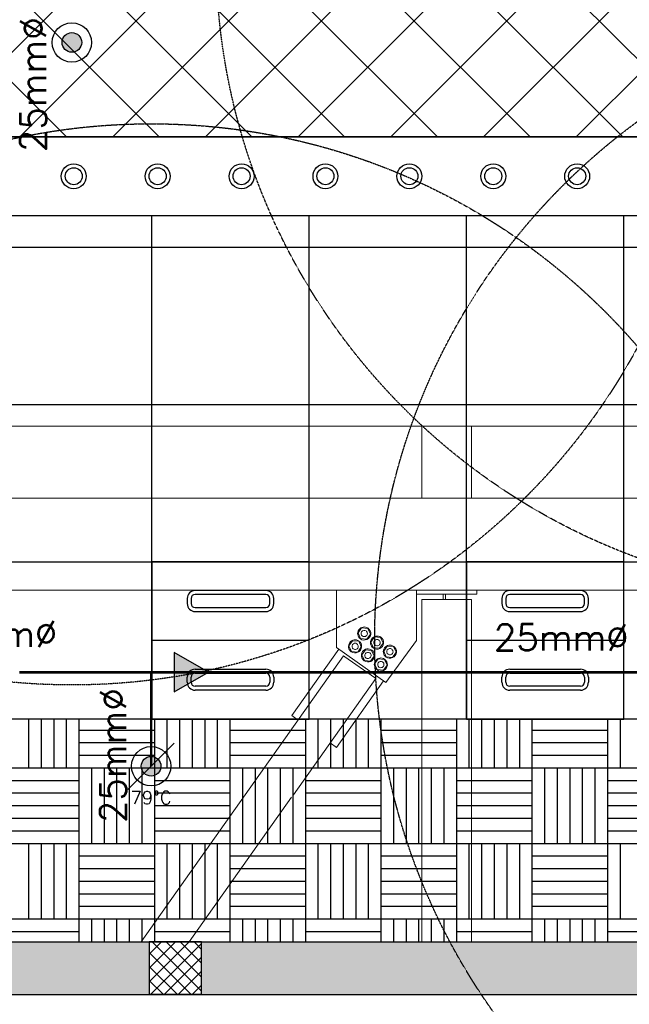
# Model space of a CAD drawing. Header units: millimetres. Extents: x -1753 to 37187, y -1972 to 14840.
# Tile 5 of 128: x 1501 to 3826, y -38 to 3717. Entities that reach past the tile are written whole.
import ezdxf
from ezdxf.enums import TextEntityAlignment as Align

# ---------------------------------------------------------------- set-up
doc = ezdxf.new("R2010")
doc.units = ezdxf.units.MM
doc.header["$LTSCALE"] = 2
doc.header["$MEASUREMENT"] = 0
doc.header["$PDMODE"] = 3
doc.linetypes.add('DASHED', pattern=[0.75, 0.5, -0.25])
doc.linetypes.add('HIDDEN', pattern=[0.375, 0.25, -0.125])
for name, color, linetype, lineweight in [('A-FLOR', 192, 'Continuous', 18), ('A-GENM', 13, 'Continuous', 9), ('Q-SPCQ', 91, 'Continuous', 9), ('S-BEAM', 12, 'Continuous', 9)]:
    doc.layers.add(name, color=color, linetype=linetype, lineweight=lineweight)
for name, color, linetype, true_color in [('FIRE-SPKLR-EQP', 1, 'Continuous', 0xff0000), ('FIRE-SPKLR-EQP-MPA-12SM-C', 3, 'HIDDEN', 0x00ff00), ('FIRE-SPKLR-PIPE', 1, 'Continuous', 0xff0000)]:
    doc.layers.add(name, color=color, linetype=linetype, true_color=true_color)
doc.layers.add('FIRE-SPKLR-TEXT', color=7, linetype='Continuous')
doc.layers.add('GREY SCALE', color=9, linetype='Continuous', lineweight=0, true_color=0x808080)
doc.layers.add('RCP LAYER', color=9, linetype='Continuous', lineweight=0, true_color=0x808080)
doc.styles.add('Romans', font='Romans.shx')
doc.styles.get("Standard").update_dxf_attribs({"font": 'times.ttf'})
doc.dimstyles.new('Closed_filled-Romans-100', dxfattribs={"dimtxt": 100, "dimasz": 100, "dimexe": 50, "dimexo": 50, "dimgap": 50, "dimtad": 1, "dimdec": 0, "dimzin": 0, "dimdsep": 46, "dimtxsty": 'Romans', "dimcen": 0.09, "dimadec": 0, "dimazin": 0, "dimtfac": 1, "dimtdec": 0, "dimtofl": 0, "dimtmove": 0, "dimatfit": 3, "dimfxl": 1, "dimtolj": 1, "dimtzin": 0, "dimarcsym": 0})

# ---------------------------------------------------------------- blocks, each defined once
blk = doc.blocks.new('SPKLR-EQP-PENDENT-93C')
at = {"layer": 'FIRE-SPKLR-EQP'}
h = blk.add_hatch(color=256, dxfattribs=at)
h.dxf.hatch_style = 1
h.paths.add_polyline_path([(37.5, 0, 1), (-37.5, 0, 1)])
blk.add_line((-88.4, -88.4), (88.4, 88.4), dxfattribs=at)
for radius in [75, 37.5]:
    blk.add_circle((0, 0), radius, dxfattribs=at)
at = {"layer": 'FIRE-SPKLR-EQP-MPA-12SM-C'}
blk.add_circle((0, 0), 2450, dxfattribs=at)
at = {"layer": 'FIRE-SPKLR-EQP', "insert": (0, -120.1), "char_height": 50, "attachment_point": 5}
blk.add_mtext_dynamic_manual_height_columns('\\pxqc;{\\Fromans|c0;79%%DC}', width=160.024, gutter_width=3324.7, heights=[0], dxfattribs=at)
blk = doc.blocks.new('SPKLR-EQP-PENDENT-68C')
at = {"layer": 'FIRE-SPKLR-EQP'}
h = blk.add_hatch(color=256, dxfattribs=at)
h.dxf.hatch_style = 1
h.paths.add_polyline_path([(37.5, 0, 1), (-37.5, 0, 1)])
for radius in [75, 37.5]:
    blk.add_circle((0, 0), radius, dxfattribs=at)
at = {"layer": 'FIRE-SPKLR-EQP-MPA-12SM-C', "linetype": 'DASHED'}
blk.add_circle((0, 0), 2450, dxfattribs=at)
blk = doc.blocks.new('Bolt assembly - 95489-2023828-RCP-Store 05 at Node L5 Level')
at = {"layer": 'Q-SPCQ', "color": 7}
for p, q in [((-518615.3, 143783.8), (-518601.7, 143803.1)), ((-518605.4, 143762.3), (-518615.3, 143783.8)), ((-518601.7, 143803.1), (-518578.1, 143801)), ((-518568.2, 143779.4), (-518581.9, 143760.1)), ((-518578.1, 143801), (-518568.2, 143779.4)), ((-518581.9, 143760.1), (-518605.4, 143762.3))]:
    blk.add_line(p, q, dxfattribs=at)
for radius, start, end in [(25, 54.7045, 234.7045), (25, 234.7045, 54.7045), (12, 54.7045, 234.7045), (12, 234.7045, 54.7045)]:
    blk.add_arc((-518591.8, 143781.6), radius, start, end, dxfattribs=at)
blk = doc.blocks.new('Family - 95489-2023828-RCP-Store 05 at Node L5 Level')
at = {"layer": 'Q-SPCQ', "color": 7}
for p, q in [((-518615.3, 143783.8), (-518601.7, 143803.1)), ((-518605.4, 143762.3), (-518615.3, 143783.8)), ((-518601.7, 143803.1), (-518578.1, 143801)), ((-518568.2, 143779.4), (-518581.9, 143760.1)), ((-518578.1, 143801), (-518568.2, 143779.4)), ((-518581.9, 143760.1), (-518605.4, 143762.3))]:
    blk.add_line(p, q, dxfattribs=at)
for radius, start, end in [(25, 54.7045, 234.7045), (25, 234.7045, 54.7045), (12, 54.7045, 234.7045), (12, 234.7045, 54.7045)]:
    blk.add_arc((-518591.8, 143781.6), radius, start, end, dxfattribs=at)
blk = doc.blocks.new('DIAL-LT-NDE-ZZ-M3-S-201_rvt-6-RCP-Store 05 at Node L5 Level')
at = {"layer": 'A-FLOR', "color": 10}
for p, q in [((-520914.5, 144572.5), (-518372, 144572.3)), ((-518182.1, 144572.3), (-515474.7, 144572.1))]:
    blk.add_line(p, q, dxfattribs=at)
at = {"layer": 'A-GENM', "color": 7}
blk.add_line((-518392.1, 143931.3), (-518392.1, 143755.4), dxfattribs=at)
at = {"layer": 'Q-SPCQ', "color": 7}
for p, q in [((-518182.1, 144572.3), (-518372, 144572.4)), ((-518372, 144297.3), (-518372, 144572.4)), ((-518182.1, 144572.3), (-518372, 144572.4)), ((-518372, 144297.3), (-518372, 144572.4)), ((-518182.1, 144572.3), (-518182.1, 144297.3)), ((-518182.1, 144572.3), (-518182.1, 144297.3)), ((-518697.3, 143727.7), (-518697.3, 143947.4)), ((-518697.3, 143727.7), (-518697.3, 143947.4)), ((-518162.1, 143947.3), (-518392.1, 143947.3)), ((-518392.1, 143931.3), (-518392.1, 143947.3)), ((-518162.1, 143947.3), (-518392.1, 143947.3)), ((-518392.1, 143931.3), (-518392.1, 143947.3)), ((-518392.1, 143931.3), (-518162.1, 143931.3)), ((-518392.1, 143931.3), (-518392.1, 143755.4)), ((-518392.1, 143931.3), (-518162.1, 143931.3)), ((-518291.3, 143931.3), (-518291.3, 143911.4)), ((-518291.3, 143931.3), (-518291.3, 143911.4)), ((-518281.3, 143911.4), (-518281.3, 143931.3)), ((-518281.3, 143911.4), (-518281.3, 143931.3)), ((-518162.1, 143947.3), (-518162.1, 143931.3)), ((-518162.1, 143947.3), (-518162.1, 143931.3)), ((-518392.1, 143755.4), (-518509.6, 143594.8)), ((-518392.1, 143755.4), (-518509.6, 143594.8)), ((-518868.3, 143468.9), (-518689.2, 143721.9)), ((-518868.3, 143468.9), (-518689.2, 143721.9)), ((-518509.6, 143594.8), (-518697.3, 143727.7)), ((-518509.6, 143594.8), (-518697.3, 143727.7)), ((-518517.8, 143600.6), (-518696.9, 143347.6)), ((-518517.8, 143600.6), (-518696.9, 143347.6)), ((-518843.8, 143451.6), (-518868.3, 143468.9)), ((-518843.8, 143451.6), (-518868.3, 143468.9)), ((-518696.9, 143347.6), (-518721.4, 143364.9)), ((-518696.9, 143347.6), (-518721.4, 143364.9))]:
    blk.add_line(p, q, dxfattribs=at)
at = {"layer": 'S-BEAM', "color": 7}
for p, q in [((-520019.5, 144297.5), (-515474.7, 144297.1)), ((-520019.5, 144297.5), (-515474.7, 144297.1)), ((-518392.1, 143947.3), (-520019.6, 143947.5)), ((-518392.1, 143947.3), (-520019.6, 143947.5)), ((-515474.7, 143947.1), (-518162.1, 143947.3)), ((-515474.7, 143947.1), (-518162.1, 143947.3)), ((-518372.1, 142605.3), (-518372, 143911.4)), ((-518372.1, 142605.3), (-518372, 143911.4)), ((-518182.1, 143911.4), (-518372, 143911.4)), ((-518182.1, 143911.4), (-518372, 143911.4)), ((-518182.1, 143911.4), (-518182.2, 142605.3)), ((-518182.1, 143911.4), (-518182.2, 142605.3)), ((-519442.9, 142605.4), (-518670.5, 143696.4)), ((-519442.9, 142605.4), (-518670.5, 143696.4)), ((-518665.4, 143692.8), (-518670.5, 143696.4)), ((-518665.4, 143692.8), (-518670.5, 143696.4)), ((-518553.1, 143613.4), (-518665.4, 143692.8)), ((-518553.1, 143613.4), (-518665.4, 143692.8)), ((-518548, 143609.8), (-518861.5, 143167)), ((-518548, 143609.8), (-518861.5, 143167)), ((-518548, 143609.8), (-518553.1, 143613.4)), ((-518548, 143609.8), (-518553.1, 143613.4)), ((-518868.6, 143157), (-519259.1, 142605.3)), ((-518868.6, 143157), (-519259.1, 142605.3))]:
    blk.add_line(p, q, dxfattribs=at)
at = {"lineweight": 9}
for name, p in [('Bolt assembly - 95489-2023828-RCP-Store 05 at Node L5 Level', (0, 0)), ('Family - 95489-2023828-RCP-Store 05 at Node L5 Level', (0, 0)), ('Bolt assembly - 95489-2023828-RCP-Store 05 at Node L5 Level', (49, -34.7)), ('Family - 95489-2023828-RCP-Store 05 at Node L5 Level', (49, -34.7)), ('Bolt assembly - 95489-2023828-RCP-Store 05 at Node L5 Level', (-34.7, -49)), ('Family - 95489-2023828-RCP-Store 05 at Node L5 Level', (-34.7, -49)), ('Bolt assembly - 95489-2023828-RCP-Store 05 at Node L5 Level', (97.9, -69.3)), ('Family - 95489-2023828-RCP-Store 05 at Node L5 Level', (97.9, -69.3)), ('Bolt assembly - 95489-2023828-RCP-Store 05 at Node L5 Level', (14.3, -83.6)), ('Family - 95489-2023828-RCP-Store 05 at Node L5 Level', (14.3, -83.6)), ('Bolt assembly - 95489-2023828-RCP-Store 05 at Node L5 Level', (63.3, -118.3)), ('Family - 95489-2023828-RCP-Store 05 at Node L5 Level', (63.3, -118.3))]:
    blk.add_blockref(name, p, dxfattribs=at)
blk = doc.blocks.new('A$Cbdc54e46')
at = {"color": 100, "lineweight": 5}
blk.add_blockref('DIAL-LT-NDE-ZZ-M3-S-201_rvt-6-RCP-Store 05 at Node L5 Level', (503706.9, -156235.5), dxfattribs=at)
blk = doc.blocks.new('A$Cf662d679')
blk.add_blockref('A$Cbdc54e46', (0, 0))
blk = doc.blocks.new('SPKLR-PIPE-REDUCER')
at = {"layer": 'FIRE-SPKLR-EQP'}
h = blk.add_hatch(color=256, dxfattribs=at)
h.dxf.hatch_style = 1
h.paths.add_polyline_path([(79.9, 0), (-50, 75), (-50, -75)])
blk.add_lwpolyline([(79.9, 0), (-50, 75), (-50, -75)], close=True, dxfattribs=at)
blk = doc.blocks.new('*D77')
at = {"color": 0, "lineweight": -2, "transparency": 16777216}
for p, q in [((-447.5, 820), (-447.5, -1972)), ((4452.5, 820), (4452.5, -1972)), ((-347.5, -1922), (4352.5, -1922))]:
    blk.add_line(p, q, dxfattribs=at)
at = {"color": 0, "lineweight": -3, "transparency": 16777216}
for points in [[(-347.5, -1905.3), (-347.5, -1938.6), (-447.5, -1922)], [(4352.5, -1905.3), (4352.5, -1938.6), (4452.5, -1922)]]:
    blk.add_solid(points, dxfattribs=at)
at = {"layer": 'Defpoints', "color": 0, "lineweight": -3, "transparency": 16777216}
for p in [(-447.5, 870), (4452.5, 870), (4452.5, -1922)]:
    blk.add_point(p, dxfattribs=at)
at = {"color": 0, "transparency": 16777216, "insert": (2002.5, -1822), "char_height": 100, "attachment_point": 5, "style": 'Romans'}
blk.add_mtext('\\A1;4900', dxfattribs=at)
blk = doc.blocks.new('RCP LAYOUT')
at = {"layer": 'GREY SCALE', "lineweight": -3}
h = blk.add_hatch(color=256, dxfattribs=at)
h.dxf.hatch_style = 1
h.paths.add_polyline_path([(200, 13280), (0, 13280), (0, 0), (4190, 0), (4190, 650), (4390, 650), (4390, 850), (3990, 850), (3990, 200), (200, 200), (200, 8735.8), (200, 8835.8), (200, 9585.8), (200, 9685.8), (200, 10435.8), (200, 10535.8), (200, 11285.8), (200, 11385.8), (200, 12135.8), (200, 12235.8)])
h.paths.add_polyline_path([(0, 11087.2), (200, 11087.2), (200, 11287.2), (0, 11287.2)], flags=17)
h.paths.add_polyline_path([(0, 8211.4), (200, 8211.4), (200, 8411.4), (0, 8411.4)], flags=17)
h.paths.add_polyline_path([(0, 5830), (200, 5830), (200, 6030), (0, 6030)], flags=17)
h.paths.add_polyline_path([(0, 3420), (200, 3420), (200, 3620), (0, 3620)], flags=17)
h.paths.add_polyline_path([(0, 0), (200, 0), (200, 200), (0, 200)], flags=17)
h.paths.add_polyline_path([(1995, 0.3), (2195, 0.3), (2195, 200.3), (1995, 200.3)], flags=16)
h.paths.add_polyline_path([(3990, 0), (4190, 0), (4190, 200), (3990, 200)], flags=17)
h.paths.add_polyline_path([(4190, 650), (4390, 650), (4390, 850), (4190, 850)], flags=17)
for p, q in [((1148.7, 3270), (11258.7, 13380)), ((1502.2, 3270), (11612.2, 13380)), ((2209.3, 3270), (12319.3, 13380)), ((2562.9, 3270), (12672.9, 13380)), ((2916.4, 3270), (13026.4, 13380)), ((1855.8, 3270), (11865.8, 13280)), ((3945, 3479.6), (200, 7224.6)), ((3801.1, 3270), (200, 6871.1)), ((3447.5, 3270), (200, 6517.5)), ((3094, 3270), (200, 6164)), ((3270, 3270), (5890, 5890)), ((2740.4, 3270), (200, 5810.4)), ((2386.9, 3270), (200, 5456.9)), ((2033.3, 3270), (200, 5103.3)), ((1679.7, 3270), (650, 4299.7)), ((3623.6, 3270), (3945, 3591.4)), ((200, 3270), (3945, 3270)), ((9805, 3270), (650, 3270)), ((200, 2970), (4245, 2970)), ((650, 2970), (9805, 2970)), ((2005, 1050), (2005, 2970)), ((2605, 1050), (2605, 2970)), ((3205, 1050), (3205, 2970)), ((3805, 1050), (3805, 2970)), ((200, 2850), (9805, 2850)), ((200, 2250), (9805, 2250)), ((200, 1650), (9805, 1650)), ((2005, 1650), (2005, 1050)), ((2605, 1650), (2005, 1650)), ((2605, 1050), (2605, 1650)), ((3205, 1650), (3205, 1050)), ((3805, 1650), (3205, 1650)), ((3805, 1050), (3805, 1650)), ((2440, 1540), (2170, 1540)), ((3640, 1540), (3370, 1540)), ((2140, 1510), (2140, 1490)), ((2155, 1510), (2155, 1490)), ((2440, 1525), (2170, 1525)), ((2455, 1490), (2455, 1510)), ((2470, 1490), (2470, 1510)), ((3340, 1510), (3340, 1490)), ((3355, 1510), (3355, 1490)), ((3640, 1525), (3370, 1525)), ((3655, 1490), (3655, 1510)), ((3670, 1490), (3670, 1510)), ((2170, 1475), (2440, 1475)), ((3370, 1475), (3640, 1475)), ((2170, 1460), (2440, 1460)), ((3370, 1460), (3640, 1460)), ((2605, 1350), (2005, 1350)), ((3805, 1350), (3205, 1350)), ((2170, 1240), (2440, 1240)), ((3370, 1240), (3640, 1240)), ((2140, 1190), (2140, 1210)), ((2155, 1190), (2155, 1210)), ((2170, 1225), (2440, 1225)), ((2455, 1210), (2455, 1190)), ((2470, 1210), (2470, 1190)), ((3340, 1190), (3340, 1210)), ((3355, 1190), (3355, 1210)), ((3370, 1225), (3640, 1225)), ((3655, 1210), (3655, 1190)), ((3670, 1210), (3670, 1190)), ((2440, 1175), (2170, 1175)), ((3640, 1175), (3370, 1175)), ((2440, 1160), (2170, 1160)), ((3640, 1160), (3370, 1160)), ((9805, 1050), (200, 1050)), ((9805, 1050), (200, 1050)), ((1536, 864), (1536, 1050)), ((1584, 864), (1584, 1050)), ((1632, 864), (1632, 1050)), ((1680, 864), (1680, 1050)), ((1728, 864), (1728, 1050)), ((2005, 1050), (2605, 1050)), ((2016, 864), (2016, 1050)), ((2064, 864), (2064, 1050)), ((2112, 864), (2112, 1050)), ((2160, 864), (2160, 1050)), ((2208, 864), (2208, 1050)), ((2256, 864), (2256, 1050)), ((2304, 864), (2304, 1050)), ((2592, 864), (2592, 1050)), ((2640, 864), (2640, 1050)), ((2688, 864), (2688, 1050)), ((2736, 864), (2736, 1050)), ((2784, 864), (2784, 1050)), ((2832, 864), (2832, 1050)), ((2880, 864), (2880, 1050)), ((3168, 864), (3168, 1050)), ((3205, 1050), (3805, 1050)), ((3216, 864), (3216, 1050)), ((3264, 864), (3264, 1050)), ((3312, 864), (3312, 1050)), ((3360, 864), (3360, 1050)), ((3408, 864), (3408, 1050)), ((3456, 864), (3456, 1050)), ((3744, 864), (3744, 1050)), ((3792, 864), (3792, 1050)), ((1728, 1008), (2016, 1008)), ((2304, 1008), (2592, 1008)), ((2880, 1008), (3168, 1008)), ((3456, 1008), (3744, 1008)), ((1728, 960), (2016, 960)), ((2304, 960), (2592, 960)), ((2880, 960), (3168, 960)), ((3456, 960), (3744, 960)), ((1728, 912), (2016, 912)), ((2304, 912), (2592, 912)), ((2880, 912), (3168, 912)), ((3456, 912), (3744, 912)), ((1440, 864), (1728, 864)), ((1728, 576), (1728, 864)), ((1728, 864), (2016, 864)), ((1776, 576), (1776, 864)), ((1824, 576), (1824, 864)), ((1872, 576), (1872, 864)), ((1920, 576), (1920, 864)), ((1968, 576), (1968, 864)), ((2016, 576), (2016, 864)), ((2016, 864), (2304, 864)), ((2304, 576), (2304, 864)), ((2304, 864), (2592, 864)), ((2352, 576), (2352, 864)), ((2400, 576), (2400, 864)), ((2448, 576), (2448, 864)), ((2496, 576), (2496, 864)), ((2544, 576), (2544, 864)), ((2592, 576), (2592, 864)), ((2592, 864), (2880, 864)), ((2880, 576), (2880, 864)), ((2880, 864), (3168, 864)), ((2928, 576), (2928, 864)), ((2976, 576), (2976, 864)), ((3024, 576), (3024, 864)), ((3072, 576), (3072, 864)), ((3120, 576), (3120, 864)), ((3168, 576), (3168, 864)), ((3168, 864), (3456, 864)), ((3456, 576), (3456, 864)), ((3456, 864), (3744, 864)), ((3504, 576), (3504, 864)), ((3552, 576), (3552, 864)), ((3600, 576), (3600, 864)), ((3648, 576), (3648, 864)), ((3696, 576), (3696, 864)), ((3744, 576), (3744, 864)), ((3744, 864), (4032, 864)), ((1440, 816), (1728, 816)), ((2016, 816), (2304, 816)), ((2592, 816), (2880, 816)), ((3168, 816), (3456, 816)), ((3744, 816), (3990, 816)), ((1440, 768), (1728, 768)), ((2016, 768), (2304, 768)), ((2592, 768), (2880, 768)), ((3168, 768), (3456, 768)), ((3744, 768), (3990, 768)), ((1440, 720), (1728, 720)), ((2016, 720), (2304, 720)), ((2592, 720), (2880, 720)), ((3168, 720), (3456, 720)), ((3744, 720), (3990, 720)), ((1440, 672), (1728, 672)), ((2016, 672), (2304, 672)), ((2592, 672), (2880, 672)), ((3168, 672), (3456, 672)), ((3744, 672), (3990, 672)), ((1440, 624), (1728, 624)), ((2016, 624), (2304, 624)), ((2592, 624), (2880, 624)), ((3168, 624), (3456, 624)), ((3744, 624), (3990, 624)), ((1440, 576), (1728, 576)), ((1536, 288), (1536, 576)), ((1584, 288), (1584, 576)), ((1632, 288), (1632, 576)), ((1680, 288), (1680, 576)), ((1728, 288), (1728, 576)), ((1728, 576), (2016, 576)), ((2016, 288), (2016, 576)), ((2016, 576), (2304, 576)), ((2064, 288), (2064, 576)), ((2112, 288), (2112, 576)), ((2160, 288), (2160, 576)), ((2208, 288), (2208, 576)), ((2256, 288), (2256, 576)), ((2304, 288), (2304, 576)), ((2304, 576), (2592, 576)), ((2592, 288), (2592, 576)), ((2592, 576), (2880, 576)), ((2640, 288), (2640, 576)), ((2688, 288), (2688, 576)), ((2736, 288), (2736, 576)), ((2784, 288), (2784, 576)), ((2832, 288), (2832, 576)), ((2880, 288), (2880, 576)), ((2880, 576), (3168, 576)), ((3168, 288), (3168, 576)), ((3168, 576), (3456, 576)), ((3216, 288), (3216, 576)), ((3264, 288), (3264, 576)), ((3312, 288), (3312, 576)), ((3360, 288), (3360, 576)), ((3408, 288), (3408, 576)), ((3456, 288), (3456, 576)), ((3456, 576), (3744, 576)), ((3744, 288), (3744, 576)), ((3744, 576), (3990, 576)), ((3792, 288), (3792, 576)), ((1728, 528), (2016, 528)), ((2304, 528), (2592, 528)), ((2880, 528), (3168, 528)), ((3456, 528), (3744, 528)), ((1728, 480), (2016, 480)), ((2304, 480), (2592, 480)), ((2880, 480), (3168, 480)), ((3456, 480), (3744, 480)), ((1728, 432), (2016, 432)), ((2304, 432), (2592, 432)), ((2880, 432), (3168, 432)), ((3456, 432), (3744, 432)), ((1728, 384), (2016, 384)), ((2304, 384), (2592, 384)), ((2880, 384), (3168, 384)), ((3456, 384), (3744, 384)), ((1728, 336), (2016, 336)), ((2304, 336), (2592, 336)), ((2880, 336), (3168, 336)), ((3456, 336), (3744, 336)), ((1440, 288), (1728, 288)), ((1728, 200), (1728, 288)), ((1728, 288), (2016, 288)), ((1776, 200), (1776, 288)), ((1824, 200), (1824, 288)), ((1872, 200), (1872, 288)), ((1920, 200), (1920, 288)), ((1968, 200), (1968, 288)), ((2016, 200), (2016, 288)), ((2016, 288), (2304, 288)), ((2304, 200), (2304, 288)), ((2304, 288), (2592, 288)), ((2352, 200), (2352, 288)), ((2400, 200), (2400, 288)), ((2448, 200), (2448, 288)), ((2496, 200), (2496, 288)), ((2544, 200), (2544, 288)), ((2592, 200), (2592, 288)), ((2592, 288), (2880, 288)), ((2880, 200), (2880, 288)), ((2880, 288), (3168, 288)), ((2928, 200), (2928, 288)), ((2976, 200), (2976, 288)), ((3024, 200), (3024, 288)), ((3072, 200), (3072, 288)), ((3120, 200), (3120, 288)), ((3168, 200), (3168, 288)), ((3168, 288), (3456, 288)), ((3456, 200), (3456, 288)), ((3456, 288), (3744, 288)), ((3504, 200), (3504, 288)), ((3552, 200), (3552, 288)), ((3600, 200), (3600, 288)), ((3648, 200), (3648, 288)), ((3696, 200), (3696, 288)), ((3744, 200), (3744, 288)), ((3744, 288), (3990, 288)), ((1440, 240), (1728, 240)), ((2016, 240), (2304, 240)), ((2592, 240), (2880, 240)), ((3168, 240), (3456, 240)), ((3744, 240), (3990, 240)), ((200, 200), (3990, 200)), ((200, 200), (3990, 200)), ((2195, 200.3), (1995, 200.3)), ((1995, 200.3), (1995, 0.3)), ((1995, 153.6), (2039.5, 198.1)), ((1995, 100.6), (2092.5, 198)), ((1995, 47.5), (2145.5, 198)), ((2000.8, 0.3), (2195, 194.5)), ((2195, 12.6), (2009.5, 198.1)), ((2195, 65.6), (2062.6, 198.1)), ((2195, 118.7), (2115.6, 198)), ((2195, 171.7), (2168.7, 198)), ((2195, 0.3), (2195, 200.3)), ((2154.2, 0.3), (1995, 159.6)), ((2053.9, 0.3), (2195, 141.5)), ((2101.2, 0.3), (1995, 106.5)), ((2106.9, 0.3), (2195, 88.4)), ((2048.1, 0.3), (1995, 53.5)), ((0, 0), (4190, 0)), ((1995.1, 0.3), (1995, 0.5)), ((1995, 0.3), (2195, 0.3)), ((2159.9, 0.3), (2195, 35.4))]:
    blk.add_line(p, q, dxfattribs=at)
for centre, radius in [((1707.3, 3120), 47.5), ((2027.3, 3120), 47.5), ((2347.3, 3120), 47.5), ((2667.3, 3120), 47.5), ((2987.3, 3120), 47.5), ((3307.3, 3120), 47.5), ((3627.3, 3120), 47.5), ((1707.3, 3120), 32.5), ((2027.3, 3120), 32.5), ((2347.3, 3120), 32.5), ((2667.3, 3120), 32.5), ((2987.3, 3120), 32.5), ((3307.3, 3120), 32.5), ((3627.3, 3120), 32.5)]:
    blk.add_circle(centre, radius, dxfattribs=at)
for centre, radius, start, end in [((2170, 1510), 30, 90, 180), ((2440, 1510), 30, 0, 90), ((3370, 1510), 30, 90, 180), ((3640, 1510), 30, 0, 90), ((2170, 1510), 15, 90, 180), ((2440, 1510), 15, 0, 90), ((3370, 1510), 15, 90, 180), ((3640, 1510), 15, 0, 90), ((2170, 1490), 30, 180, 270), ((2170, 1490), 15, 180, 270), ((2440, 1490), 15, 270, 0), ((2440, 1490), 30, 270, 0), ((3370, 1490), 30, 180, 270), ((3370, 1490), 15, 180, 270), ((3640, 1490), 15, 270, 0), ((3640, 1490), 30, 270, 0), ((2170, 1210), 30, 90, 180), ((2440, 1210), 30, 0, 90), ((3370, 1210), 30, 90, 180), ((3640, 1210), 30, 0, 90), ((2170, 1210), 15, 90, 180), ((2440, 1210), 15, 0, 90), ((3370, 1210), 15, 90, 180), ((3640, 1210), 15, 0, 90), ((2170, 1190), 30, 180, 270), ((2170, 1190), 15, 180, 270), ((2440, 1190), 15, 270, 0), ((2440, 1190), 30, 270, 0), ((3370, 1190), 30, 180, 270), ((3370, 1190), 15, 180, 270), ((3640, 1190), 15, 270, 0), ((3640, 1190), 30, 270, 0)]:
    blk.add_arc(centre, radius, start, end, dxfattribs=at)
for tag, p in [('EXIT', (2198, 13730)), ('EXIT', (15225, 13730)), ('E', (15530, 8870)), ('E', (15530, 7670)), ('E', (15530, 5870)), ('E', (15530, 4670)), ('EXIT', (13114.9, 3718.6)), ('E', (11657, 3149.9)), ('E', (13457, 3149.9)), ('E', (15257, 3149.7)), ('E', (16457.4, 3149.8)), ('EXIT', (15988.3, 2270)), ('E', (1505, 1600)), ('E', (2705, 1600)), ('E', (3905, 1600)), ('E', (5105, 1600)), ('E', (6305, 1600)), ('E', (7505, 1600)), ('E', (8705, 1600)), ('E', (11657, 1349.9)), ('E', (13557, 1350)), ('E', (14757, 1350)), ('EXIT', (6723.5, 950))]:
    blk.add_attdef(tag, text='', height=100, dxfattribs=at).set_placement(p, align=Align.MIDDLE_CENTER)
blk.add_attdef('E', text='', height=100, rotation=44.9147, dxfattribs=at).set_placement((13564.5, 5892.8), align=Align.MIDDLE_CENTER)

msp = doc.modelspace()

# ---------------------------------------------------------------- linework, layer by layer
at = {"layer": 'FIRE-SPKLR-PIPE', "lineweight": -3, "const_width": 10}
for points in [[(1500, 1228.3), (4350, 1228.3)], [(2002.5, 870), (2002.5, 1228.3)]]:
    msp.add_lwpolyline(points, dxfattribs=at)

# ---------------------------------------------------------------- block references
at = {"layer": 'FIRE-SPKLR-EQP'}
for name, p in [('SPKLR-EQP-PENDENT-68C', (4700, 3966.2)), ('SPKLR-EQP-PENDENT-68C', (1700, 3630)), ('SPKLR-EQP-PENDENT-93C', (5305, 1352)), ('SPKLR-EQP-PENDENT-93C', (2002.5, 870)), ('SPKLR-PIPE-REDUCER', (2140.9, 1228.3))]:
    msp.add_blockref(name, p, dxfattribs=at)
at = {"layer": 'GREY SCALE', "lineweight": -3}
msp.add_blockref('RCP LAYOUT', (0, 0), dxfattribs=at)
at = {"layer": 'RCP LAYER'}
msp.add_blockref('A$Cf662d679', (17700, 13830), dxfattribs=at)

# ---------------------------------------------------------------- texts
at = {"layer": 'FIRE-SPKLR-TEXT', "char_height": 100, "attachment_point": 5, "rotation": 90}
for insert in [(1552.5, 3469.3), (1857.5, 910.7)]:
    msp.add_mtext_dynamic_manual_height_columns('\\pxqc;{\\Fromans|c0;25mm%%C}', width=1000, gutter_width=15540.7, heights=[500], dxfattribs=dict(at, insert=insert))
at = {"layer": 'FIRE-SPKLR-TEXT', "char_height": 100, "attachment_point": 5}
for s, insert in [('\\pxqc;{\\Fromans|c0;40mm%%C}', (1387.5, 1375)), ('\\pxqc;{\\Fromans|c0;25mm%%C}', (3566.6, 1361.4))]:
    msp.add_mtext_dynamic_manual_height_columns(s, width=1000, gutter_width=15540.7, heights=[500], dxfattribs=dict(at, insert=insert))

# ---------------------------------------------------------------- dimensions: what is measured, and where the dimension line sits
dim = msp.add_linear_dim(base=(4452.5, -1922), p1=(-447.5, 870), p2=(4452.5, 870), dimstyle='Closed_filled-Romans-100')
dim.commit()
dim.dimension.update_dxf_attribs({"geometry": '*D77', "text_midpoint": (2002.5, -1822)})

doc.saveas('drawing.dxf')
